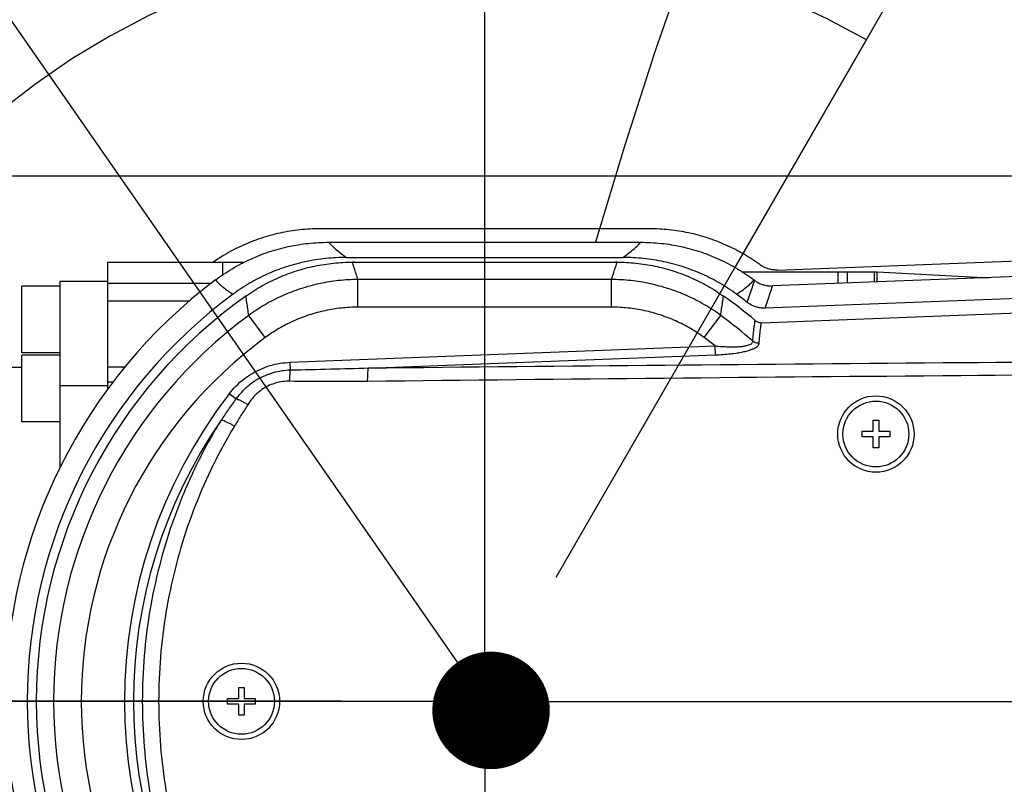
# Model space of a CAD drawing. Header units: millimetres. Extents: x 0 to 594, y 0 to 420.
# Tile 52 of 256: x 332 to 342, y 319 to 327. Entities that reach past the tile are written whole.
import ezdxf

# ---------------------------------------------------------------- set-up
doc = ezdxf.new("R2010")
doc.units = ezdxf.units.MM
doc.header["$LTSCALE"] = 32.67
doc.linetypes.add('CENTER', pattern=[0.6, 0.375, -0.075, 0.075, -0.075])
doc.linetypes.add('PHANTOM', pattern=[0.8, 0.45, -0.05, 0.1, -0.05, 0.1, -0.05])
doc.layers.get('0').update_dxf_attribs({"linetype": 'CONTINUOUS'})
for name, color, linetype in [('CRV', 7, 'CONTINUOUS'), ('DEFAULT_1', 7, 'CENTER'), ('DRA_ITEM', 7, 'CONTINUOUS'), ('DRIV_DIM', 7, 'CONTINUOUS')]:
    doc.layers.add(name, color=color, linetype=linetype)
doc.styles.get("Standard").update_dxf_attribs({"font": 'MS PGothic.ttf', "width": 0.8})
doc.dimstyles.new('DIMSTYLE_1', dxfattribs={"dimtxt": 3.8, "dimasz": 1.8, "dimexe": 0.18, "dimexo": 0.0625, "dimgap": 0.09, "dimtad": 1, "dimdec": 3, "dimlfac": 10, "dimdsep": 46, "dimtxsty": 'STANDARD', "dimblk": 'OPEN', "dimblk1": 'OPEN', "dimblk2": 'OPEN', "dimcen": 0.09, "dimadec": 0, "dimazin": 0, "dimtp": 0.001, "dimtm": 0.001, "dimtfac": 1, "dimtdec": 3, "dimtofl": 0, "dimtmove": 0, "dimatfit": 3, "dimldrblk": 'OPEN', "dimfxl": 1, "dimtolj": 1, "dimarcsym": 0})
doc.dimstyles.new('DIMSTYLE_10', dxfattribs={"dimtxt": 3.8, "dimasz": 1.8, "dimexe": 0.18, "dimexo": 0.0625, "dimgap": 0.09, "dimtad": 1, "dimdec": 1, "dimlfac": 10, "dimdsep": 46, "dimtxsty": 'STANDARD', "dimblk": 'OPEN', "dimblk1": 'OPEN', "dimblk2": 'OPEN', "dimcen": 0.09, "dimadec": 0, "dimazin": 0, "dimtp": 0.1, "dimtm": 0.1, "dimtfac": 1, "dimtdec": 1, "dimtofl": 0, "dimtmove": 0, "dimatfit": 3, "dimldrblk": 'OPEN', "dimfxl": 1, "dimtolj": 1, "dimarcsym": 0})
doc.dimstyles.new('DIMSTYLE_3', dxfattribs={"dimtxt": 3.8, "dimasz": 1.8, "dimexe": 0.18, "dimexo": 0.0625, "dimgap": 0.09, "dimtad": 1, "dimdec": 3, "dimlfac": 10, "dimdsep": 46, "dimtxsty": 'STANDARD', "dimblk": 'OPEN', "dimblk1": 'OPEN', "dimblk2": 'OPEN', "dimcen": 0.09, "dimadec": 0, "dimazin": 0, "dimtp": 0.5, "dimtm": 0.5, "dimtfac": 1, "dimtdec": 3, "dimtofl": 0, "dimtmove": 0, "dimatfit": 3, "dimldrblk": 'OPEN', "dimfxl": 1, "dimtolj": 1, "dimarcsym": 0})

# ---------------------------------------------------------------- blocks, each defined once
blk = doc.blocks.new('_OPEN')
at = {"color": 0, "linetype": 'ByBlock'}
for p, q in [((0, 0), (-1, 0.342)), ((-1, -0.342), (0, 0)), ((-1, 0), (0, 0))]:
    blk.add_line(p, q, dxfattribs=at)
blk = doc.blocks.new('*D8')
at = {"layer": 'DRIV_DIM', "color": 2, "linetype": 'Continuous'}
for p, q in [((336.906, 329.81), (336.906, 378.378)), ((388.906, 320.192), (388.906, 378.378)), ((336.906, 376.378), (362.906, 376.378)), ((388.906, 376.378), (362.906, 376.378))]:
    blk.add_line(p, q, dxfattribs=at)
at = {"layer": 'DRIV_DIM', "color": 2, "linetype": 'Continuous', "xscale": 1.8, "yscale": 1.8, "zscale": 1.8, "rotation": 180}
blk.add_blockref('_OPEN', (336.906, 376.378), dxfattribs=at)
at = {"layer": 'DRIV_DIM', "color": 2, "linetype": 'Continuous', "xscale": 1.8, "yscale": 1.8, "zscale": 1.8}
blk.add_blockref('_OPEN', (388.906, 376.378), dxfattribs=at)
at = {"layer": 'DRIV_DIM', "color": 2, "linetype": 'Continuous', "width": 0.8}
blk.add_text('520', height=3.8, dxfattribs=at).set_placement((354.001, 377.328))
blk = doc.blocks.new('*D9')
at = {"layer": 'DRIV_DIM', "color": 2, "linetype": 'Continuous'}
for p, q in [((328.906, 321.395), (328.906, 378.378)), ((336.906, 329.81), (336.906, 378.378)), ((328.906, 376.378), (332.906, 376.378)), ((336.906, 376.378), (332.906, 376.378))]:
    blk.add_line(p, q, dxfattribs=at)
at = {"layer": 'DRIV_DIM', "color": 2, "linetype": 'Continuous', "xscale": 1.8, "yscale": 1.8, "zscale": 1.8, "rotation": 180}
blk.add_blockref('_OPEN', (328.906, 376.378), dxfattribs=at)
at = {"layer": 'DRIV_DIM', "color": 2, "linetype": 'Continuous', "xscale": 1.8, "yscale": 1.8, "zscale": 1.8}
blk.add_blockref('_OPEN', (336.906, 376.378), dxfattribs=at)
at = {"layer": 'DRIV_DIM', "color": 2, "linetype": 'Continuous', "width": 0.8}
blk.add_text('80', height=3.8, dxfattribs=at).set_placement((330.152, 377.328))
blk = doc.blocks.new('*D11')
at = {"layer": 'DRIV_DIM', "color": 2, "linetype": 'Continuous'}
for p, q in [((337.656, 321.194), (346.895, 337.196)), ((335.406, 319.895), (316.927, 319.895))]:
    blk.add_line(p, q, dxfattribs=at)
for points in [[(344.012, 335.737), (345.895, 335.464), (344.574, 336.833)], [(318.403, 321.723), (318.927, 319.895), (319.632, 321.662)]]:
    blk.add_lwpolyline(points, dxfattribs=at)
for start, end in [(60, 120), (120, 180)]:
    blk.add_arc((336.906, 319.895), 17.978, start, end, dxfattribs=at)
at = {"layer": 'DRIV_DIM', "color": 2, "linetype": 'Continuous', "width": 0.766667}
blk.add_text('120%%d', height=3.8, rotation=-22.7991, dxfattribs=at).set_placement((339.39, 340.841))
blk = doc.blocks.new('*D12')
at = {"layer": 'DRIV_DIM', "color": 2, "linetype": 'Continuous'}
for p, q in [((335.406, 319.895), (317.005, 319.895)), ((337.656, 318.596), (346.856, 302.66))]:
    blk.add_line(p, q, dxfattribs=at)
for points in [[(319.711, 318.128), (319.005, 319.895), (318.481, 318.066)], [(344.535, 303.024), (345.856, 304.392), (343.973, 304.12)]]:
    blk.add_lwpolyline(points, dxfattribs=at)
for start, end in [(180, 240), (240, 300)]:
    blk.add_arc((336.906, 319.895), 17.901, start, end, dxfattribs=at)
at = {"layer": 'DRIV_DIM', "color": 2, "linetype": 'Continuous', "width": 0.766667}
blk.add_text('120%%d', height=3.8, rotation=-35.523, dxfattribs=at).set_placement((318.267, 303.814))
blk = doc.blocks.new('*D32')
at = {"layer": 'DRIV_DIM', "color": 2, "linetype": 'Continuous'}
for p, q in [((328.906, 321.395), (328.906, 385.829)), ((388.906, 320.192), (388.906, 385.829)), ((328.906, 383.829), (358.906, 383.829)), ((388.906, 383.829), (358.906, 383.829))]:
    blk.add_line(p, q, dxfattribs=at)
at = {"layer": 'DRIV_DIM', "color": 2, "linetype": 'Continuous', "xscale": 1.8, "yscale": 1.8, "zscale": 1.8, "rotation": 180}
blk.add_blockref('_OPEN', (328.906, 383.829), dxfattribs=at)
at = {"layer": 'DRIV_DIM', "color": 2, "linetype": 'Continuous', "xscale": 1.8, "yscale": 1.8, "zscale": 1.8}
blk.add_blockref('_OPEN', (388.906, 383.829), dxfattribs=at)
at = {"layer": 'DRIV_DIM', "color": 2, "linetype": 'Continuous', "width": 0.8}
blk.add_text('600', height=3.8, dxfattribs=at).set_placement((353.159, 384.779))
blk = doc.blocks.new('*D33')
at = {"layer": 'DRIV_DIM', "color": 2, "linetype": 'Continuous'}
for p, q in [((287.953, 263.395), (287.953, 393.96)), ((396.906, 252.945), (396.906, 393.96)), ((287.953, 391.96), (342.43, 391.96)), ((396.906, 391.96), (342.43, 391.96))]:
    blk.add_line(p, q, dxfattribs=at)
at = {"layer": 'DRIV_DIM', "color": 2, "linetype": 'Continuous', "xscale": 1.8, "yscale": 1.8, "zscale": 1.8, "rotation": 180}
blk.add_blockref('_OPEN', (287.953, 391.96), dxfattribs=at)
at = {"layer": 'DRIV_DIM', "color": 2, "linetype": 'Continuous', "xscale": 1.8, "yscale": 1.8, "zscale": 1.8}
blk.add_blockref('_OPEN', (396.906, 391.96), dxfattribs=at)
at = {"layer": 'DRIV_DIM', "color": 2, "linetype": 'Continuous', "width": 0.8}
blk.add_text('1089.5', height=3.8, dxfattribs=at).set_placement((332.034, 392.91))
blk = doc.blocks.new('*D35')
at = {"layer": 'DRIV_DIM', "color": 2, "linetype": 'Continuous'}
for p, q in [((279.953, 334.299), (279.953, 401.026)), ((396.906, 252.945), (396.906, 401.026)), ((279.953, 399.026), (338.43, 399.026)), ((396.906, 399.026), (338.43, 399.026)), ((279.953, 263.395), (279.953, 320.68))]:
    blk.add_line(p, q, dxfattribs=at)
at = {"layer": 'DRIV_DIM', "color": 2, "linetype": 'Continuous', "xscale": 1.8, "yscale": 1.8, "zscale": 1.8, "rotation": 180}
blk.add_blockref('_OPEN', (279.953, 399.026), dxfattribs=at)
at = {"layer": 'DRIV_DIM', "color": 2, "linetype": 'Continuous', "xscale": 1.8, "yscale": 1.8, "zscale": 1.8}
blk.add_blockref('_OPEN', (396.906, 399.026), dxfattribs=at)
at = {"layer": 'DRIV_DIM', "color": 2, "linetype": 'Continuous', "width": 0.8}
blk.add_text('1169.5', height=3.8, dxfattribs=at).set_placement((321.596, 399.976))
blk = doc.blocks.new('*D37')
at = {"layer": 'DRIV_DIM', "color": 2, "linetype": 'Continuous'}
for p, q in [((387.406, 362.847), (269.037, 362.847)), ((271.037, 362.847), (271.037, 295.371)), ((271.037, 227.895), (271.037, 295.371)), ((278.453, 227.895), (269.037, 227.895))]:
    blk.add_line(p, q, dxfattribs=at)
at = {"layer": 'DRIV_DIM', "color": 2, "linetype": 'Continuous', "xscale": 1.8, "yscale": 1.8, "zscale": 1.8}
for p, rotation in [((271.037, 362.847), 90), ((271.037, 227.895), 270)]:
    blk.add_blockref('_OPEN', p, dxfattribs=dict(at, rotation=rotation))
at = {"layer": 'DRIV_DIM', "color": 2, "linetype": 'Continuous', "width": 0.8}
blk.add_text('1349.5', height=3.8, rotation=90, dxfattribs=at).set_placement((270.087, 283.971))
blk = doc.blocks.new('*D39')
at = {"layer": 'DRIV_DIM', "color": 2, "linetype": 'Continuous'}
for p, q in [((387.406, 370.847), (259.802, 370.847)), ((261.802, 370.847), (261.802, 299.371)), ((261.802, 227.895), (261.802, 299.371)), ((278.453, 227.895), (259.802, 227.895))]:
    blk.add_line(p, q, dxfattribs=at)
at = {"layer": 'DRIV_DIM', "color": 2, "linetype": 'Continuous', "xscale": 1.8, "yscale": 1.8, "zscale": 1.8}
for p, rotation in [((261.802, 370.847), 90), ((261.802, 227.895), 270)]:
    blk.add_blockref('_OPEN', p, dxfattribs=dict(at, rotation=rotation))
at = {"layer": 'DRIV_DIM', "color": 2, "linetype": 'Continuous', "width": 0.8}
blk.add_text('1429.5', height=3.8, rotation=90, dxfattribs=at).set_placement((260.852, 279.281))
blk = doc.blocks.new('*D45')
at = {"layer": 'DRIV_DIM', "color": 2, "linetype": 'Continuous'}
for p, q in [((356.015, 325.395), (301.638, 325.395)), ((303.638, 325.395), (303.638, 319.895)), ((303.638, 314.395), (303.638, 319.895)), ((356.015, 314.395), (301.638, 314.395))]:
    blk.add_line(p, q, dxfattribs=at)
at = {"layer": 'DRIV_DIM', "color": 2, "linetype": 'Continuous', "xscale": 1.8, "yscale": 1.8, "zscale": 1.8}
for p, rotation in [((303.638, 325.395), 90), ((303.638, 314.395), 270)]:
    blk.add_blockref('_OPEN', p, dxfattribs=dict(at, rotation=rotation))
at = {"layer": 'DRIV_DIM', "color": 2, "linetype": 'Continuous', "width": 0.8}
blk.add_text('110', height=3.8, rotation=90, dxfattribs=at).set_placement((302.688, 315.679))

msp = doc.modelspace()

# ---------------------------------------------------------------- linework, layer by layer
at = {"color": 7, "linetype": 'Continuous'}
for p, q in [((338.63294, 324.84437), (335.17893, 324.84437)), ((335.27093, 324.7033), (338.54094, 324.7033)), ((357.51022, 324.68928), (339.84654, 324.01251)), ((339.97465, 324.41268), (344.30371, 324.57855)), ((332.95593, 323.16073), (332.95593, 324.49461)), ((332.95593, 324.49461), (334.38273, 324.49461)), ((334.35593, 324.49461), (334.35593, 324.47739)), ((335.45754, 324.54461), (338.35433, 324.54461)), ((335.51867, 324.49461), (338.2932, 324.49461)), ((339.80729, 323.86113), (357.50593, 324.54461)), ((339.60063, 324.39461), (340.99284, 324.39461)), ((344.26274, 324.41171), (339.92188, 324.24539)), ((340.60593, 324.39461), (340.60593, 324.2716)), ((340.70593, 324.39461), (340.70593, 324.27543)), ((340.99284, 324.39461), (341.01901, 324.39392)), ((341.01901, 324.39392), (342.19292, 324.3324)), ((332.45593, 322.33756), (332.45593, 324.29461)), ((332.45593, 324.29461), (332.95593, 324.29461)), ((332.05593, 323.54461), (332.05593, 324.24461)), ((332.45593, 324.24461), (332.05593, 324.24461)), ((332.45593, 323.54461), (332.05593, 323.54461)), ((332.05593, 322.82122), (332.05593, 323.52122)), ((332.45593, 323.52122), (332.05593, 323.52122)), ((330.65593, 323.39461), (332.05593, 323.39461)), ((332.45593, 323.20369), (332.95593, 323.20369)), ((332.45593, 322.82122), (332.05593, 322.82122)), ((340.97693, 322.72361), (340.97693, 322.83961)), ((340.97693, 322.83961), (341.03493, 322.83961)), ((341.03493, 322.83961), (341.03493, 322.72361)), ((340.86093, 322.66561), (340.86093, 322.72361)), ((340.86093, 322.72361), (340.97693, 322.72361)), ((341.03493, 322.72361), (341.15093, 322.72361)), ((341.15093, 322.72361), (341.15093, 322.66561)), ((340.97693, 322.66561), (340.86093, 322.66561)), ((340.97693, 322.54961), (340.97693, 322.66561)), ((341.03493, 322.66561), (341.03493, 322.54961)), ((341.15093, 322.66561), (341.03493, 322.66561)), ((341.03493, 322.54961), (340.97693, 322.54961)), ((334.32693, 319.92361), (334.32693, 320.03961)), ((334.32693, 320.03961), (334.38493, 320.03961)), ((334.38493, 320.03961), (334.38493, 319.92361)), ((334.21093, 319.86561), (334.21093, 319.92361)), ((334.21093, 319.92361), (334.32693, 319.92361)), ((334.38493, 319.92361), (334.50093, 319.92361)), ((334.50093, 319.92361), (334.50093, 319.86561)), ((334.32693, 319.86561), (334.21093, 319.86561)), ((334.32693, 319.74961), (334.32693, 319.86561)), ((334.38493, 319.86561), (334.38493, 319.74961)), ((334.50093, 319.86561), (334.38493, 319.86561)), ((334.38493, 319.74961), (334.32693, 319.74961))]:
    msp.add_line(p, q, dxfattribs=at)
at = {"color": 9, "linetype": 'Continuous'}
for p, q in [((334.15593, 324.49461), (334.15594, 324.35747)), ((340.99284, 324.28642), (340.99284, 324.39461)), ((341.01901, 324.28742), (341.01901, 324.39392)), ((332.95593, 324.27639), (334.04397, 324.27639)), ((335.5773, 324.02326), (335.5773, 324.31304)), ((338.23455, 324.31304), (335.57732, 324.31304)), ((338.23456, 324.02326), (338.23456, 324.31304)), ((332.95593, 324.08993), (333.8168, 324.08993)), ((338.23456, 324.02326), (335.5773, 324.02326)), ((334.60446, 323.70405), (334.43278, 323.9375)), ((339.2074, 323.70405), (339.37908, 323.9375)), ((334.86649, 323.4458), (339.32102, 323.61782)), ((339.32466, 323.5238), (339.32103, 323.61782)), ((334.86969, 323.36289), (334.86649, 323.4458)), ((335.68658, 323.38331), (339.32466, 323.5238)), ((332.95593, 323.39691), (333.13649, 323.39691)), ((332.95593, 323.24125), (333.01477, 323.24125)), ((334.29841, 323.063), (334.22864, 323.11682))]:
    msp.add_line(p, q, dxfattribs=at)
at = {"color": 7, "linetype": 'Continuous'}
for centre, radius in [((341.00593, 322.69461), 0.4), ((341.00593, 322.69461), 0.345), ((334.35593, 319.89461), 0.4), ((334.35593, 319.89461), 0.345)]:
    msp.add_circle(centre, radius, dxfattribs=at)
for centre, radius, start, end in [((335.54046, 322.49461), 2, 90, 90.625613), ((338.27141, 322.49461), 2, 89.374387, 90), ((337.40593, 319.89461), 5.52485, 126.968364, 233.031652), ((336.40593, 319.89461), 5.52485, 52.95271, 53.031652), ((337.40593, 319.89461), 5.29503, 126.334139, 233.665901), ((336.40593, 319.89461), 5.29503, 52.106239, 53.665971), ((337.40593, 319.89461), 5.2, 125.273001, 234.726999), ((335.54046, 322.49461), 2, 124.653263, 125.659088), ((338.27141, 322.49461), 2, 54.340912, 55.346737), ((336.40593, 319.89461), 5.2, 50.095413, 54.726999)]:
    msp.add_arc(centre, radius, start, end, dxfattribs=at)
at = {"color": 9, "linetype": 'Continuous'}
for centre, radius, start, end in [((337.40593, 319.89461), 5.01843, 126.331227, 233.668752), ((336.40593, 319.89461), 5.01843, 48.73707, 53.668752), ((337.40593, 319.89461), 4.72865, 126.330822, 233.669178), ((336.40593, 319.89461), 4.72865, 51.940819, 53.669178), ((338.40593, 319.89461), 5.27564, 142.35475, 217.64525), ((338.40593, 319.89461), 5.18155, 145.350373, 214.649627)]:
    msp.add_arc(centre, radius, start, end, dxfattribs=at)
at = {"color": 7, "linetype": 'Continuous'}
for points, knots in [([(335.17893, 324.84437), (335.10871, 324.84437), (334.96805, 324.83687), (334.75977, 324.80322), (334.55647, 324.74756), (334.36041, 324.67056), (334.19578, 324.58458), (334.09854, 324.52235), (334.06137, 324.49672)], [0, 0, 0, 0, 0.21065247, 0.42164311, 0.63177037, 0.84177492, 1.05239713, 1.1878343, 1.1878343, 1.1878343, 1.1878343]), ([(339.78996, 324.46879), (339.7345, 324.50907), (339.61912, 324.58401), (339.43541, 324.67762), (339.24284, 324.75152), (339.04348, 324.80491), (338.83943, 324.83718), (338.70169, 324.84437), (338.63294, 324.84437)], [0, 0, 0, 0, 0.2056252, 0.41185717, 0.61747577, 0.8232584, 1.02987497, 1.23614629, 1.23614629, 1.23614629, 1.23614629]), ([(334.08343, 324.30878), (334.13934, 324.35087), (334.25614, 324.4293), (334.44312, 324.52746), (334.64028, 324.6052), (334.84549, 324.66154), (335.05659, 324.6957), (335.19945, 324.7033), (335.27093, 324.7033)], [0, 0, 0, 0, 0.20993566, 0.42110841, 0.63237021, 0.84446794, 1.05829542, 1.2727173, 1.2727173, 1.2727173, 1.2727173]), ([(338.54094, 324.7033), (338.61241, 324.7033), (338.75528, 324.6957), (338.96638, 324.66154), (339.17159, 324.6052), (339.36874, 324.52746), (339.55572, 324.4293), (339.67252, 324.35087), (339.72843, 324.30878)], [0, 0, 0, 0, 0.214422, 0.42824957, 0.64034734, 0.85160913, 1.06278173, 1.27271564, 1.27271564, 1.27271564, 1.27271564]), ([(335.45754, 324.54461), (335.38514, 324.54461), (335.24089, 324.53714), (335.0283, 324.50353), (334.82266, 324.44834), (334.62598, 324.3725), (334.44014, 324.27709), (334.32412, 324.20094), (334.26866, 324.16015)], [0, 0, 0, 0, 0.2171841, 0.43239242, 0.64457253, 0.85472855, 1.0635935, 1.27013018, 1.27013018, 1.27013018, 1.27013018]), ([(334.40307, 324.13994), (334.45701, 324.17809), (334.56888, 324.24896), (334.74643, 324.33739), (334.93201, 324.4071), (335.12386, 324.45744), (335.3201, 324.48785), (335.45253, 324.49461), (335.51867, 324.49461)], [0, 0, 0, 0, 0.19818195, 0.396466, 0.59408042, 0.79184625, 0.99043899, 1.18883544, 1.18883544, 1.18883544, 1.18883544]), ([(338.2932, 324.49461), (338.35933, 324.49461), (338.49175, 324.48785), (338.68799, 324.45744), (338.87984, 324.40711), (339.06542, 324.33739), (339.24298, 324.24896), (339.35486, 324.17809), (339.40879, 324.13994)], [0, 0, 0, 0, 0.19838727, 0.39697542, 0.59473723, 0.7923558, 0.99065032, 1.18883544, 1.18883544, 1.18883544, 1.18883544]), ([(339.54319, 324.16016), (339.48773, 324.20095), (339.37172, 324.27709), (339.18589, 324.3725), (338.9892, 324.44834), (338.78357, 324.50353), (338.57097, 324.53714), (338.42672, 324.54461), (338.35433, 324.54461)], [0, 0, 0, 0, 0.20652661, 0.41539141, 0.62554725, 0.83772718, 1.05293543, 1.27011974, 1.27011974, 1.27011974, 1.27011974]), ([(339.97465, 324.41268), (339.96157, 324.41218), (339.93527, 324.41292), (339.89638, 324.41925), (339.85863, 324.43072), (339.8228, 324.44709), (339.80054, 324.4611), (339.78996, 324.46879)], [0, 0, 0, 0, 0.039257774, 0.07865965, 0.117882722, 0.157259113, 0.19650654, 0.19650654, 0.19650654, 0.19650654]), ([(339.73451, 324.3042), (339.74515, 324.29617), (339.7676, 324.28151), (339.80388, 324.26436), (339.84221, 324.25233), (339.88177, 324.24567), (339.90856, 324.24488), (339.92188, 324.24539)], [0, 0, 0, 0, 0.040006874, 0.080128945, 0.120039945, 0.160129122, 0.200128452, 0.200128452, 0.200128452, 0.200128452]), ([(339.84654, 324.01251), (339.83309, 324.012), (339.80605, 324.01284), (339.76617, 324.01973), (339.72762, 324.03214), (339.69121, 324.04982), (339.66876, 324.06491), (339.65813, 324.07319)], [0, 0, 0, 0, 0.040391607, 0.080823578, 0.121037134, 0.161484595, 0.201880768, 0.201880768, 0.201880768, 0.201880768]), ([(339.75648, 323.87344), (339.76161, 323.87055), (339.7724, 323.8657), (339.7839, 323.86291), (339.7897, 323.86206)], [0, 0, 0, 0, 0.0176722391, 0.0352683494, 0.0352683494, 0.0352683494, 0.0352683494])]:
    msp.add_open_spline(points, degree=3, knots=knots, dxfattribs=at)
at = {"color": 9, "linetype": 'Continuous'}
for points, knots in [([(335.27093, 324.7033), (335.29657, 324.6746), (335.35608, 324.61803), (335.42173, 324.56898), (335.45754, 324.54461)], [0, 0, 0, 0, 0.115459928, 0.245408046, 0.245408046, 0.245408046, 0.245408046]), ([(338.35433, 324.54461), (338.37962, 324.56183), (338.42635, 324.59583), (338.48876, 324.64887), (338.52488, 324.68533), (338.54094, 324.7033)], [0, 0, 0, 0, 0.091790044, 0.173182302, 0.245492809, 0.245492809, 0.245492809, 0.245492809]), ([(335.57732, 324.31304), (335.57067, 324.33332), (335.55744, 324.37376), (335.53859, 324.43219), (335.52639, 324.47033), (335.52068, 324.48829)], [0, 0, 0, 0, 0.064049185, 0.127651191, 0.18418178, 0.18418178, 0.18418178, 0.18418178]), ([(338.23455, 324.31304), (338.2412, 324.33332), (338.25442, 324.37376), (338.27328, 324.43219), (338.28547, 324.47033), (338.29119, 324.48829)], [0, 0, 0, 0, 0.064048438, 0.127650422, 0.184180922, 0.184180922, 0.184180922, 0.184180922]), ([(334.08344, 324.30878), (334.10778, 324.28064), (334.16621, 324.22609), (334.23234, 324.18162), (334.26868, 324.16016)], [0, 0, 0, 0, 0.111652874, 0.238261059, 0.238261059, 0.238261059, 0.238261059]), ([(335.57732, 324.31304), (335.50925, 324.31281), (335.37312, 324.30527), (335.17136, 324.27273), (334.97418, 324.2193), (334.78369, 324.14553), (334.60186, 324.05221), (334.48772, 323.97763), (334.43275, 323.93748)], [0, 0, 0, 0, 0.20420398, 0.40816447, 0.61204059, 0.81591949, 1.01988606, 1.22408712, 1.22408712, 1.22408712, 1.22408712]), ([(339.37911, 323.93748), (339.32414, 323.97763), (339.20999, 324.05222), (339.02816, 324.14553), (338.83766, 324.2193), (338.64049, 324.27273), (338.43874, 324.30527), (338.30261, 324.31281), (338.23455, 324.31304)], [0, 0, 0, 0, 0.20421379, 0.40818799, 0.61207, 0.81594257, 1.01989529, 1.22408615, 1.22408615, 1.22408615, 1.22408615]), ([(339.54319, 324.16016), (339.56881, 324.1753), (339.61594, 324.20585), (339.67803, 324.25566), (339.71312, 324.29108), (339.72843, 324.30878)], [0, 0, 0, 0, 0.089281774, 0.168185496, 0.238406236, 0.238406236, 0.238406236, 0.238406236]), ([(339.65813, 324.07319), (339.66729, 324.1005), (339.68495, 324.15347), (339.7104, 324.23048), (339.72667, 324.28018), (339.73451, 324.3042)], [0, 0, 0, 0, 0.086414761, 0.167519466, 0.243315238, 0.243315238, 0.243315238, 0.243315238]), ([(339.84654, 324.01251), (339.85556, 324.04005), (339.87298, 324.09346), (339.89808, 324.17109), (339.91415, 324.22118), (339.92188, 324.24539)], [0, 0, 0, 0, 0.086938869, 0.168523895, 0.244758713, 0.244758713, 0.244758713, 0.244758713]), ([(334.43275, 323.93748), (334.42946, 323.9602), (334.42292, 324.00543), (334.41308, 324.07229), (334.40656, 324.11644), (334.40335, 324.1381)], [0, 0, 0, 0, 0.068882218, 0.137079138, 0.202760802, 0.202760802, 0.202760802, 0.202760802]), ([(339.37911, 323.93748), (339.38241, 323.9602), (339.38895, 324.00543), (339.39878, 324.07229), (339.40531, 324.11644), (339.40852, 324.1381)], [0, 0, 0, 0, 0.068883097, 0.13708004, 0.202761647, 0.202761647, 0.202761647, 0.202761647]), ([(335.5773, 324.02326), (335.51941, 324.02326), (335.40362, 324.01717), (335.23201, 323.9898), (335.06436, 323.94447), (334.90243, 323.88166), (334.74797, 323.80204), (334.65109, 323.73834), (334.60446, 323.70405)], [0, 0, 0, 0, 0.17366677, 0.34709218, 0.52040523, 0.69371874, 0.86714789, 1.04079294, 1.04079294, 1.04079294, 1.04079294]), ([(339.2074, 323.70405), (339.16077, 323.73835), (339.06389, 323.80204), (338.90943, 323.88166), (338.7475, 323.94447), (338.57985, 323.9898), (338.40824, 324.01717), (338.29245, 324.02326), (338.23456, 324.02326)], [0, 0, 0, 0, 0.17364933, 0.34708328, 0.52039692, 0.69370602, 0.86712663, 1.04079293, 1.04079293, 1.04079293, 1.04079293]), ([(339.71566, 323.66692), (339.71709, 323.69191), (339.72081, 323.74107), (339.72937, 323.81315), (339.73721, 323.86005), (339.74165, 323.8829)], [0, 0, 0, 0, 0.075097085, 0.147854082, 0.217688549, 0.217688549, 0.217688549, 0.217688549]), ([(339.78302, 323.64495), (339.78422, 323.66989), (339.78751, 323.71894), (339.79548, 323.79108), (339.80298, 323.83811), (339.80729, 323.86113)], [0, 0, 0, 0, 0.074909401, 0.147424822, 0.217684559, 0.217684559, 0.217684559, 0.217684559]), ([(339.32102, 323.61782), (339.34464, 323.6155), (339.39128, 323.61154), (339.45833, 323.6081), (339.51884, 323.60747), (339.5705, 323.60944), (339.61311, 323.6136), (339.64717, 323.61951), (339.67335, 323.62673), (339.69267, 323.63494), (339.70621, 323.64414), (339.71459, 323.65484), (339.71599, 323.66313), (339.71566, 323.66692)], [0, 0, 0, 0, 0.071206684, 0.140394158, 0.201353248, 0.25270283, 0.295403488, 0.329705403, 0.356297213, 0.37670844, 0.392401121, 0.405008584, 0.416398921, 0.416398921, 0.416398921, 0.416398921]), ([(339.32466, 323.5238), (339.35108, 323.52482), (339.40352, 323.52762), (339.47908, 323.5343), (339.54793, 323.54324), (339.60732, 323.55383), (339.65687, 323.56556), (339.69696, 323.57799), (339.72823, 323.59071), (339.75172, 323.6035), (339.76861, 323.61649), (339.77961, 323.63001), (339.78279, 323.64022), (339.78302, 323.64495)], [0, 0, 0, 0, 0.079328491, 0.157505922, 0.227512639, 0.2875359, 0.338409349, 0.380170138, 0.413349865, 0.439522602, 0.460190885, 0.47691182, 0.491108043, 0.491108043, 0.491108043, 0.491108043]), ([(339.78302, 323.64495), (339.77496, 323.64471), (339.75876, 323.64609), (339.73571, 323.65359), (339.72191, 323.66199), (339.71566, 323.66691)], [0, 0, 0, 0, 0.0241816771, 0.0482668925, 0.0721302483, 0.0721302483, 0.0721302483, 0.0721302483]), ([(334.22864, 323.11682), (334.25018, 323.14474), (334.29673, 323.19803), (334.37591, 323.26866), (334.46334, 323.32882), (334.55766, 323.37747), (334.65737, 323.41383), (334.76083, 323.4374), (334.83124, 323.44444), (334.86649, 323.4458)], [0, 0, 0, 0, 0.105791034, 0.211654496, 0.317505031, 0.423335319, 0.529186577, 0.635053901, 0.740860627, 0.740860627, 0.740860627, 0.740860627]), ([(352.91351, 323.4976), (351.15812, 323.49323), (347.4886, 323.47913), (341.74627, 323.44182), (337.75937, 323.40512), (335.68658, 323.38331)], [0, 0, 0, 0, 5.26618686, 11.00861394, 17.22735082, 17.22735082, 17.22735082, 17.22735082]), ([(334.86969, 323.36289), (334.83913, 323.36217), (334.77813, 323.35699), (334.68858, 323.33783), (334.60197, 323.30738), (334.51843, 323.26533), (334.43839, 323.21084), (334.36338, 323.14341), (334.31905, 323.09101), (334.29841, 323.063)], [0, 0, 0, 0, 0.091691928, 0.183110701, 0.274024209, 0.366350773, 0.462916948, 0.563656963, 0.668050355, 0.668050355, 0.668050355, 0.668050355]), ([(334.86066, 323.24751), (334.86126, 323.26242), (334.86268, 323.29042), (334.8656, 323.32891), (334.86818, 323.35244), (334.86969, 323.36289)], [0, 0, 0, 0, 0.044771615, 0.084108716, 0.11577707, 0.11577707, 0.11577707, 0.11577707]), ([(335.68658, 323.38331), (335.55467, 323.37944), (335.28239, 323.37191), (335.01008, 323.36564), (334.86969, 323.36289)], [0, 0, 0, 0, 0.395879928, 0.817146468, 0.817146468, 0.817146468, 0.817146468]), ([(335.6784, 323.24565), (335.67852, 323.25776), (335.67891, 323.2809), (335.68004, 323.31357), (335.68165, 323.34182), (335.68367, 323.3646), (335.68547, 323.37781), (335.68658, 323.38331)], [0, 0, 0, 0, 0.036324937, 0.069420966, 0.098063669, 0.121203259, 0.138017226, 0.138017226, 0.138017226, 0.138017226]), ([(352.90515, 323.36763), (351.14978, 323.36251), (347.4803, 323.34682), (341.73803, 323.30695), (337.75118, 323.26843), (335.6784, 323.24565)], [0, 0, 0, 0, 5.26612827, 11.00850963, 17.2272167, 17.2272167, 17.2272167, 17.2272167]), ([(334.86066, 323.24751), (334.83656, 323.24796), (334.78832, 323.24548), (334.71754, 323.23121), (334.6496, 323.20646), (334.585, 323.17122), (334.52434, 323.12523), (334.4689, 323.06862), (334.43707, 323.02515), (334.42245, 323.00208)], [0, 0, 0, 0, 0.072311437, 0.144313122, 0.21584102, 0.288415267, 0.364276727, 0.443370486, 0.525298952, 0.525298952, 0.525298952, 0.525298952]), ([(335.6784, 323.24565), (335.54638, 323.2442), (335.27379, 323.24263), (335.0012, 323.24486), (334.86066, 323.24751)], [0, 0, 0, 0, 0.396083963, 0.81776761, 0.81776761, 0.81776761, 0.81776761]), ([(334.29841, 323.063), (334.27143, 323.02594), (334.21897, 322.95236), (334.16805, 322.87768), (334.14336, 322.84061)], [0, 0, 0, 0, 0.137501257, 0.271115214, 0.271115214, 0.271115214, 0.271115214]), ([(334.42245, 323.00208), (334.41048, 323.00927), (334.38735, 323.02261), (334.35407, 323.0401), (334.32486, 323.05361), (334.30663, 323.06054), (334.29841, 323.06299)], [0, 0, 0, 0, 0.041912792, 0.080075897, 0.112735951, 0.138455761, 0.138455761, 0.138455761, 0.138455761]), ([(334.42245, 323.00208), (334.39846, 322.96419), (334.35142, 322.88941), (334.30515, 322.81416), (334.2826, 322.77696)], [0, 0, 0, 0, 0.134531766, 0.265023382, 0.265023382, 0.265023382, 0.265023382]), ([(334.14336, 322.84061), (334.06028, 322.70598), (333.90566, 322.4288), (333.71054, 321.99408), (333.55311, 321.54336), (333.4344, 321.08057), (333.35501, 320.60941), (333.31526, 320.13342), (333.31526, 319.65581), (333.35501, 319.17982), (333.4344, 318.70866), (333.55311, 318.24586), (333.71054, 317.79514), (333.90566, 317.36042), (334.06028, 317.08323), (334.14336, 316.94861)], [0, 0, 0, 0, 0.47460855, 0.95075125, 1.42780721, 1.90510009, 2.3823857, 2.8595307, 3.33638519, 3.81353375, 4.29082217, 4.76811591, 5.24517463, 5.72131842, 6.19592797, 6.19592797, 6.19592797, 6.19592797]), ([(334.2826, 322.77696), (334.27109, 322.78363), (334.24879, 322.7961), (334.21659, 322.81266), (334.18793, 322.82591), (334.16405, 322.83528), (334.1496, 322.83954), (334.14336, 322.84061)], [0, 0, 0, 0, 0.039909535, 0.076621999, 0.108609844, 0.134579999, 0.153581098, 0.153581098, 0.153581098, 0.153581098]), ([(334.2826, 322.77696), (334.20264, 322.64507), (334.05388, 322.37356), (333.86632, 321.9481), (333.71504, 321.50709), (333.601, 321.05439), (333.52475, 320.59359), (333.48658, 320.12813), (333.48658, 319.6611), (333.52475, 319.19564), (333.601, 318.73484), (333.71504, 318.28213), (333.86632, 317.84113), (334.05388, 317.41566), (334.20264, 317.14415), (334.2826, 317.01225)], [0, 0, 0, 0, 0.46271563, 0.92739525, 1.39330976, 1.85972551, 2.32632794, 2.79290986, 3.25924732, 3.72583273, 4.19243791, 4.6588545, 5.12477171, 5.5894524, 6.05216899, 6.05216899, 6.05216899, 6.05216899])]:
    msp.add_open_spline(points, degree=3, knots=knots, dxfattribs=at)
for points in [[(335.51902, 324.4935), (335.5189, 324.49387), (335.51878, 324.49424), (335.51867, 324.49461)], [(335.52068, 324.48829), (335.52012, 324.49002), (335.51957, 324.49176), (335.51902, 324.4935)], [(338.29119, 324.48829), (338.29174, 324.49002), (338.29229, 324.49176), (338.29285, 324.4935)], [(338.29285, 324.4935), (338.29296, 324.49387), (338.29308, 324.49424), (338.2932, 324.49461)], [(334.40335, 324.1381), (334.40326, 324.13871), (334.40316, 324.13933), (334.40307, 324.13994)], [(339.40852, 324.1381), (339.40861, 324.13871), (339.4087, 324.13933), (339.40879, 324.13994)], [(339.74165, 323.8829), (339.7417, 323.88313), (339.74174, 323.88337), (339.74179, 323.8836)]]:
    msp.add_open_spline(points, degree=3, dxfattribs=at)
at = {"color": 7, "linetype": 'Continuous'}
for points in [[(339.74179, 323.8836), (339.74636, 323.87978), (339.75129, 323.87637), (339.75648, 323.87344)], [(339.7897, 323.86206), (339.79551, 323.86121), (339.80142, 323.8609), (339.80729, 323.86113)]]:
    msp.add_open_spline(points, degree=3, dxfattribs=at)
at = {"layer": 'CRV', "color": 8, "linetype": 'PHANTOM'}
msp.add_line((339.5295, 324.43876), (340.90593, 326.82281), dxfattribs=at)
for centre, radius, start, end in [((388.90593, 261.89461), 108.95281, 350, 240), ((388.90593, 261.89461), 100.95281, 350, 240), ((388.90593, 309.89461), 52.95281, 312.114473, 163.757527), ((336.90593, 319.89461), 8, 60, 165.519312)]:
    msp.add_arc(centre, radius, start, end, dxfattribs=at)
at = {"layer": 'DEFAULT_1', "color": 7, "linetype": 'CENTER'}
for q in [(336.90593, 328.3096), (328.49094, 319.89461), (336.90593, 311.47962), (345.32092, 319.89461)]:
    msp.add_line((336.90593, 319.89461), q, dxfattribs=at)
at = {"layer": 'DRA_ITEM', "color": 2, "linetype": 'Continuous'}
msp.add_line((336.62032, 320.30501), (314.4263, 352.19614), dxfattribs=at)
at = {"layer": 'DRA_ITEM', "color": 2, "linetype": 'Continuous', "const_width": 0.61564}
msp.add_lwpolyline([(336.66417, 319.7997, 1), (337.2798, 319.7997, 1)], format="xyb", close=True, dxfattribs=at)

# ---------------------------------------------------------------- dimensions: what is measured, and where the dimension line sits
at = {"layer": 'DRIV_DIM', "color": 2, "linetype": 'Continuous'}
for base, p1, p2, angle, dimstyle, picture, middle in [((279.95312, 399.02575), (396.90593, 252.94461), (279.95312, 263.39461), 180, 'DIMSTYLE_10', '*D35', (330.71562, 401.87575)), ((287.95312, 391.96045), (396.90593, 252.94461), (287.95312, 263.39461), 180, 'DIMSTYLE_10', '*D33', (341.15404, 394.81045)), ((328.90593, 383.82891), (388.90593, 320.19182), (328.90593, 321.39461), 180, 'DIMSTYLE_10', '*D32', (357.71916, 386.67891)), ((328.90593, 376.37815), (336.90593, 329.8096), (328.90593, 321.39461), 180, 'DIMSTYLE_1', '*D9', (333.19202, 379.22815)), ((336.90593, 376.37815), (388.90593, 320.19182), (336.90593, 329.8096), 180, 'DIMSTYLE_1', '*D8', (358.56147, 379.22815)), ((261.80166, 370.84742), (278.45313, 227.89461), (387.40593, 370.84742), 90, 'DIMSTYLE_10', '*D39', (258.95166, 288.40116)), ((271.03734, 362.84742), (278.45313, 227.89461), (387.40593, 362.84742), 90, 'DIMSTYLE_10', '*D37', (268.18734, 293.09115)), ((303.63825, 314.39461), (356.01546, 325.39461), (356.01546, 314.39461), 270, 'DIMSTYLE_1', '*D45', (300.78825, 320.23856))]:
    dim = msp.add_linear_dim(base=base, p1=p1, p2=p2, angle=angle, dimstyle=dimstyle, dxfattribs=at)
    dim.commit()
    dim.dimension.update_dxf_attribs({"geometry": picture, "text_midpoint": middle, "dimtype": 160})
for base, line1, line2, picture, middle in [((327.91671, 335.4644), ((337.65593, 321.19365), (346.89516, 337.19645)), ((316.92749, 319.89461), (335.40593, 319.89461)), '*D11', (345.49796, 340.33511)), ((327.95566, 304.39229), ((335.40593, 319.89461), (317.0054, 319.89461)), ((346.8562, 302.66024), (337.65593, 318.59557)), '*D12', (324.11336, 301.9753))]:
    dim = msp.add_angular_dim_2l(base=base, line1=line1, line2=line2, dimstyle='DIMSTYLE_3', dxfattribs=at)
    dim.commit()
    dim.dimension.update_dxf_attribs({"geometry": picture, "text_midpoint": middle, "dimtype": 162})

doc.saveas('drawing.dxf')
